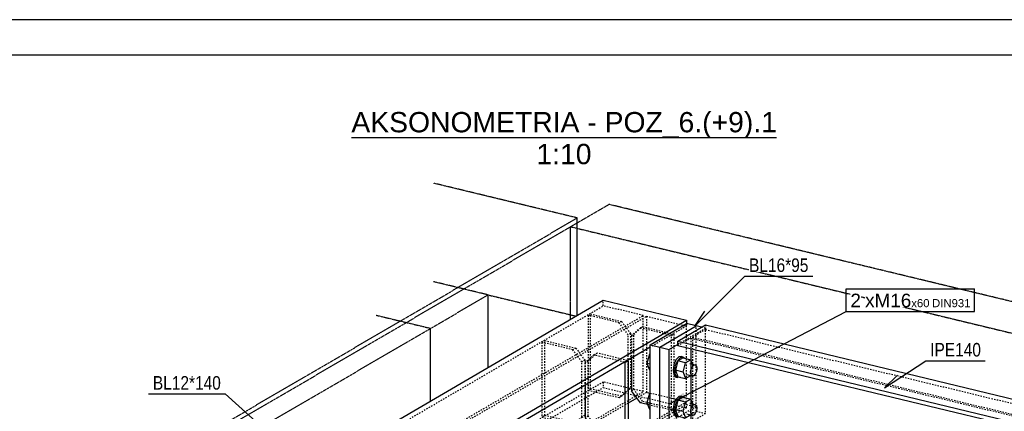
# Model space of a CAD drawing. Header units: millimetres. Extents: x 0 to 5940, y 0 to 4200.
# Tile 10 of 14: x 1981 to 3373, y 3647 to 4200. Entities that reach past the tile are written whole.
import ezdxf

# ---------------------------------------------------------------- set-up
doc = ezdxf.new("R2010")
doc.units = ezdxf.units.MM
doc.linetypes.add('DXK_LINE_DOT2', pattern=[3.9198, 1.9599, -1.9599])
doc.linetypes.add('DXK_LINE_DOT4', pattern=[0.9408, 0.4704, -0.4704])
doc.styles.add('Arial', font='ARIAL.TTF', dxfattribs={"height": 0.2})
doc.styles.add('Arial Narrow', font='ARIALN.TTF', dxfattribs={"height": 0.2})

# ---------------------------------------------------------------- blocks, each defined once
blk = doc.blocks.new('Unknown-3252056-1268')
at = {"color": 7, "linetype": 'Continuous'}
for p, q in [((5940, 4200), (0, 4200)), ((5890, 4150), (50, 4150))]:
    blk.add_line(p, q, dxfattribs=at)
blk = doc.blocks.new('Unknown-3252056-11 - 1291')
at = {"color": 96, "linetype": 'Continuous'}
blk.add_line((2449.5, 4033.5), (3050.5, 4033.5), dxfattribs=at)
at = {"color": 0, "linetype": 'Continuous'}
for points in [[(3050.5, 4041), (3050.5, 4071), (2449.5, 4071), (2449.5, 4041)], [(2788.9, 3996), (2788.9, 4026), (2711.1, 4026), (2711.1, 3996)]]:
    blk.add_wipeout(points, dxfattribs=at)
at = {"color": 7, "linetype": 'Continuous', "style": 'Arial'}
for s, height, p in [('AKSONOMETRIA - POZ_6.(+9).1', 28.652, (2449.5, 4041)), ('1:10', 28.65, (2711.1, 3996))]:
    blk.add_text(s, height=height, dxfattribs=at).set_placement(p)
blk = doc.blocks.new('Part-3252056-1315 - 1291')
at = {"color": 5, "linetype": 'Continuous'}
for p, q in [((533.5, 2480.6), (2805.6, 3803.8)), ((2805.6, 3803.8), (2923.4, 3775.5)), ((651.3, 2452.2), (2923.4, 3775.5)), ((2923.4, 3775.5), (2923.4, 3770.8)), ((2872, 3737.6), (2327.1, 3420.3)), ((2853.2, 3665.7), (2840.7, 3658.4))]:
    blk.add_line(p, q, dxfattribs=at)
at = {"color": 8, "linetype": 'DXK_LINE_DOT2'}
for p, q in [((2805.6, 3795.9), (2805.6, 3803.8)), ((533.5, 2472.7), (2805.6, 3795.9)), ((2862.2, 3782.3), (2805.6, 3795.9)), ((590.1, 2459.1), (2862.2, 3782.3)), ((594.7, 2458), (2866.8, 3781.2)), ((2862.2, 3674.8), (2862.2, 3782.3)), ((2866.8, 3781.2), (2866.8, 3673.6)), ((2866.8, 3781.2), (2923.4, 3767.6)), ((2923.4, 3767.6), (2872, 3737.6)), ((2923.4, 3770.8), (2923.4, 3767.6)), ((2805.6, 3688.4), (552.8, 2376.4)), ((590.1, 2351.5), (2862.2, 3674.8)), ((2632.3, 3579.5), (2805.6, 3680.5)), ((2862.2, 3674.8), (2805.6, 3688.4)), ((2805.6, 3688.4), (2805.6, 3680.5)), ((2805.6, 3680.5), (2923.4, 3652.1)), ((2866.8, 3673.6), (2853.2, 3665.7)), ((2923.4, 3660), (2866.8, 3673.6)), ((2840.7, 3658.4), (2787.5, 3627.5)), ((2923.4, 3660), (2872, 3630.1)), ((2923.4, 3652.1), (2877.6, 3625.5)), ((2923.4, 3652.1), (2923.4, 3660))]:
    blk.add_line(p, q, dxfattribs=at)
blk = doc.blocks.new('Part-3252056-1317 - 1291')
at = {"color": 5, "linetype": 'Continuous'}
for p, q in [((2910.8, 3746), (2950.3, 3769)), ((2950.3, 3769), (4843.5, 3312.8)), ((2910.8, 3739.6), (2910.8, 3746)), ((2910.8, 3746), (4804, 3289.8)), ((4801.8, 3283.9), (2910.8, 3739.6)), ((2929.3, 3735.1), (2929.3, 3633.3))]:
    blk.add_line(p, q, dxfattribs=at)
at = {"color": 8, "linetype": 'DXK_LINE_DOT2'}
for p, q in [((2950.3, 3762.6), (2931.8, 3751.8)), ((2950.3, 3769), (2950.3, 3762.6)), ((2950.3, 3762.6), (4843.5, 3306.4)), ((2929.3, 3750.3), (2910.8, 3739.6)), ((2929.3, 3750.3), (2929.3, 3735.1)), ((2929.3, 3750.3), (4822.5, 3294.2)), ((2931.8, 3751.8), (2931.8, 3634.8)), ((2931.8, 3751.8), (4825, 3295.6))]:
    blk.add_line(p, q, dxfattribs=at)
blk = doc.blocks.new('Part-3252056-1389 - 1291')
at = {"color": 5, "linetype": 'Continuous'}
for p, q in [((2872, 3740.9), (2923.4, 3770.8)), ((2885.5, 3737.6), (2936.8, 3767.6)), ((2936.8, 3767.6), (2923.4, 3770.8)), ((2872, 3626.8), (2872, 3740.9)), ((2872, 3740.9), (2885.5, 3737.6)), ((2885.5, 3623.6), (2885.5, 3737.6)), ((2885.5, 3623.6), (2872, 3626.8))]:
    blk.add_line(p, q, dxfattribs=at)
at = {"color": 8, "linetype": 'DXK_LINE_DOT2'}
for p, q in [((2923.4, 3660), (2923.4, 3767.6)), ((2936.8, 3653.5), (2936.8, 3767.6)), ((2872, 3626.8), (2923.4, 3656.8)), ((2936.8, 3653.5), (2885.5, 3623.6)), ((2923.4, 3656.8), (2936.8, 3653.5))]:
    blk.add_line(p, q, dxfattribs=at)
blk = doc.blocks.new('Part-3252056-1390 - 1291')
at = {"color": 8, "linetype": 'DXK_LINE_DOT2'}
for p, q in [((2858.1, 3764.8), (2845.5, 3753.9)), ((2848.7, 3755.8), (2861.3, 3766.7)), ((2858.1, 3764.8), (2861.3, 3766.7)), ((2902, 3754.2), (2858.1, 3764.8)), ((2861.3, 3766.7), (2905.3, 3756.1)), ((2845.5, 3753.9), (2848.7, 3755.8)), ((2845.5, 3753.9), (2845.5, 3722.2)), ((2848.7, 3677.9), (2848.7, 3755.8)), ((2902, 3754.2), (2905.3, 3756.1)), ((2902, 3648.5), (2902, 3754.2)), ((2905.3, 3756.1), (2905.3, 3650.4)), ((2845.5, 3676), (2848.7, 3677.9)), ((2861.3, 3661), (2848.7, 3677.9)), ((2858.1, 3659.1), (2861.3, 3661)), ((2905.3, 3650.4), (2861.3, 3661)), ((2902, 3648.5), (2872, 3655.7)), ((2902, 3648.5), (2905.3, 3650.4))]:
    blk.add_line(p, q, dxfattribs=at)
at = {"color": 5, "linetype": 'Continuous'}
for p, q in [((2845.5, 3722.2), (2845.5, 3676)), ((2858.1, 3659.1), (2845.5, 3676)), ((2872, 3655.7), (2858.1, 3659.1))]:
    blk.add_line(p, q, dxfattribs=at)
blk = doc.blocks.new('Part-3252056-1391 - 1291')
at = {"color": 8, "linetype": 'DXK_LINE_DOT2'}
for p, q in [((2787.5, 3784.5), (2784.3, 3782.6)), ((2784.3, 3782.6), (2784.3, 3676.9)), ((2828.2, 3772), (2784.3, 3782.6)), ((2787.5, 3678.8), (2787.5, 3784.5)), ((2787.5, 3784.5), (2831.5, 3773.9)), ((2831.5, 3773.9), (2828.2, 3772)), ((2831.5, 3773.9), (2844.1, 3756.9)), ((2840.8, 3755), (2828.2, 3772)), ((2844.1, 3756.9), (2840.8, 3755)), ((2840.8, 3677.1), (2840.8, 3755)), ((2844.1, 3756.9), (2844.1, 3679)), ((2787.5, 3678.8), (2784.3, 3676.9)), ((2784.3, 3676.9), (2828.2, 3666.3)), ((2831.5, 3668.2), (2787.5, 3678.8)), ((2828.2, 3666.3), (2840.8, 3677.1)), ((2844.1, 3679), (2831.5, 3668.2)), ((2844.1, 3679), (2840.8, 3677.1)), ((2831.5, 3668.2), (2828.2, 3666.3))]:
    blk.add_line(p, q, dxfattribs=at)
blk = doc.blocks.new('Part-3252056-1392 - 1291')
at = {"color": 5, "linetype": 'Continuous'}
for p, q in [((2885.5, 3737.6), (2936.8, 3767.6)), ((2944.7, 3765.7), (2936.8, 3767.6)), ((2885.5, 3617.1), (2885.5, 3737.6)), ((2885.5, 3737.6), (2898.9, 3734.4)), ((2910.8, 3741.3), (2898.9, 3734.4)), ((2898.9, 3613.9), (2898.9, 3734.4)), ((2910.8, 3620.8), (2898.9, 3613.9)), ((2898.9, 3613.9), (2885.5, 3617.1))]:
    blk.add_line(p, q, dxfattribs=at)
at = {"color": 8, "linetype": 'DXK_LINE_DOT2'}
for p, q in [((2950.3, 3764.3), (2910.8, 3741.3)), ((2950.3, 3764.3), (2944.7, 3765.7)), ((2950.3, 3645.6), (2950.3, 3762.6)), ((2885.5, 3617.1), (2936.8, 3647)), ((2936.8, 3647), (2936.8, 3653.5)), ((2936.8, 3647), (2950.3, 3643.8)), ((2950.3, 3643.8), (2910.8, 3620.8))]:
    blk.add_line(p, q, dxfattribs=at)
blk = doc.blocks.new('Bolt-3252056-1393 - 1291')
at = {"color": 7, "linetype": 'Continuous'}
for p, q in [((2870.8, 3727.9), (2867.1, 3714.6)), ((2872, 3728.6), (2870.8, 3727.9)), ((2870.8, 3727.9), (2872, 3727.6)), ((2908.4, 3719.5), (2905.4, 3712.7)), ((2911.2, 3718.2), (2907.5, 3704.9)), ((2907.9, 3712.1), (2910.9, 3718.9)), ((2912.4, 3723.7), (2908.4, 3719.5)), ((2910.9, 3718.9), (2915, 3723.1)), ((2918.7, 3722.5), (2911.2, 3718.2)), ((2922.1, 3715.5), (2911.2, 3718.2)), ((2916.5, 3724.2), (2912.4, 3723.7)), ((2915, 3723.1), (2919, 3723.6)), ((2916.5, 3724.2), (2919, 3723.6)), ((2918.7, 3722.5), (2929.6, 3719.9)), ((2919, 3723.6), (2920.3, 3722.1)), ((2929.6, 3719.9), (2922.1, 3715.5)), ((2932.4, 3713.2), (2929.6, 3719.9)), ((2872, 3713.4), (2867.1, 3714.6)), ((2867.1, 3714.6), (2870.8, 3705.6)), ((2870.8, 3705.6), (2872, 3705.4)), ((2905.4, 3712.7), (2904.3, 3705.1)), ((2904.3, 3705.1), (2905.4, 3698.8)), ((2906.8, 3704.5), (2907.9, 3712.1)), ((2907.9, 3698.2), (2906.8, 3704.5)), ((2918.4, 3702.2), (2907.5, 3704.9)), ((2907.5, 3704.9), (2911.2, 3695.9)), ((2918.4, 3702.2), (2922.1, 3715.5)), ((2928.1, 3714.3), (2935.6, 3712.4)), ((2929.1, 3702.2), (2929.7, 3706.3)), ((2929.7, 3706.3), (2931.3, 3709.9)), ((2931.3, 3709.9), (2933.5, 3712.2)), ((2933.5, 3712.2), (2935.6, 3712.4)), ((2935.6, 3712.4), (2937.2, 3710.6)), ((2937.2, 3703.2), (2935.6, 3699.6)), ((2937.2, 3710.6), (2937.8, 3707.3)), ((2937.8, 3707.3), (2937.2, 3703.2)), ((2905.4, 3698.8), (2908.4, 3695.4)), ((2910.9, 3694.8), (2907.9, 3698.2)), ((2908.4, 3695.4), (2910.9, 3694.8)), ((2914.1, 3695.2), (2910.9, 3694.8)), ((2911.2, 3695.9), (2922.1, 3693.3)), ((2918.4, 3702.2), (2922.1, 3693.3)), ((2922.1, 3693.3), (2929.4, 3697.5)), ((2923.7, 3698.9), (2931.3, 3697.1)), ((2929.7, 3698.9), (2929.1, 3702.2)), ((2931.3, 3697.1), (2929.7, 3698.9)), ((2933.5, 3697.3), (2931.3, 3697.1)), ((2935.6, 3699.6), (2933.5, 3697.3)), ((2870.8, 3672.3), (2867.1, 3658.9)), ((2872, 3672.9), (2870.8, 3672.3)), ((2870.8, 3672.3), (2872, 3672)), ((2908.4, 3663.9), (2905.4, 3657.1)), ((2911.2, 3662.5), (2907.5, 3649.2)), ((2907.9, 3656.4), (2910.9, 3663.3)), ((2912.4, 3668.1), (2908.4, 3663.9)), ((2910.9, 3663.3), (2915, 3667.5)), ((2918.7, 3666.9), (2911.2, 3662.5)), ((2922.1, 3659.9), (2911.2, 3662.5)), ((2916.5, 3668.6), (2912.4, 3668.1)), ((2915, 3667.5), (2919, 3668)), ((2916.5, 3668.6), (2919, 3668)), ((2918.7, 3666.9), (2929.6, 3664.3)), ((2919, 3668), (2920.3, 3666.5)), ((2929.6, 3664.3), (2922.1, 3659.9)), ((2932.4, 3657.6), (2929.6, 3664.3)), ((2872, 3657.8), (2867.1, 3658.9)), ((2867.1, 3658.9), (2870.8, 3650)), ((2870.8, 3650), (2872, 3649.7)), ((2905.4, 3657.1), (2904.3, 3649.5)), ((2904.3, 3649.5), (2905.4, 3643.1)), ((2906.8, 3648.9), (2907.9, 3656.4)), ((2907.9, 3642.5), (2906.8, 3648.9)), ((2918.4, 3646.6), (2907.5, 3649.2)), ((2907.5, 3649.2), (2911.2, 3640.3)), ((2918.4, 3646.6), (2922.1, 3659.9)), ((2928.1, 3658.6), (2935.6, 3656.8)), ((2929.1, 3646.6), (2929.7, 3650.7)), ((2929.7, 3650.7), (2931.3, 3654.3)), ((2931.3, 3654.3), (2933.5, 3656.5)), ((2933.5, 3656.5), (2935.6, 3656.8)), ((2935.6, 3656.8), (2937.2, 3655)), ((2937.2, 3647.6), (2935.6, 3644)), ((2937.2, 3655), (2937.8, 3651.6)), ((2937.8, 3651.6), (2937.2, 3647.6)), ((2905.4, 3643.1), (2908.4, 3639.8)), ((2910.9, 3639.2), (2907.9, 3642.5)), ((2908.4, 3639.8), (2910.9, 3639.2)), ((2914.1, 3639.6), (2910.9, 3639.2)), ((2911.2, 3640.3), (2922.1, 3637.6)), ((2918.4, 3646.6), (2922.1, 3637.6)), ((2922.1, 3637.6), (2929.4, 3641.9)), ((2923.7, 3643.3), (2931.3, 3641.4)), ((2929.7, 3643.2), (2929.1, 3646.6)), ((2931.3, 3641.4), (2929.7, 3643.2)), ((2933.5, 3641.7), (2931.3, 3641.4)), ((2935.6, 3644), (2933.5, 3641.7))]:
    blk.add_line(p, q, dxfattribs=at)
blk = doc.blocks.new('Part-3252056-1454 - 1291')
at = {"color": 8, "linetype": 'DXK_LINE_DOT2'}
for p, q in [((2723, 3746.9), (2718.6, 3744.4)), ((2718.6, 3744.4), (2718.6, 3638.7)), ((2762.6, 3733.8), (2718.6, 3744.4)), ((2723, 3641.2), (2723, 3746.9)), ((2723, 3746.9), (2766.9, 3736.3)), ((2766.9, 3736.3), (2762.6, 3733.8)), ((2775.2, 3716.8), (2762.6, 3733.8)), ((2766.9, 3736.3), (2779.5, 3719.3)), ((2779.5, 3719.3), (2775.2, 3716.8)), ((2775.2, 3638.9), (2775.2, 3716.8)), ((2779.5, 3719.3), (2779.5, 3641.5)), ((2723, 3641.2), (2718.6, 3638.7)), ((2718.6, 3638.7), (2762.6, 3628.1)), ((2766.9, 3630.6), (2723, 3641.2)), ((2762.6, 3628.1), (2775.2, 3638.9)), ((2779.5, 3641.5), (2766.9, 3630.6)), ((2779.5, 3641.5), (2775.2, 3638.9)), ((2766.9, 3630.6), (2762.6, 3628.1))]:
    blk.add_line(p, q, dxfattribs=at)
blk = doc.blocks.new('Part-3252056-1455 - 1291')
at = {"color": 8, "linetype": 'DXK_LINE_DOT2'}
for p, q in [((2792.5, 3726.6), (2779.8, 3715.7)), ((2784.2, 3718.2), (2779.8, 3715.7)), ((2784.2, 3718.2), (2796.8, 3729.1)), ((2784.2, 3640.3), (2784.2, 3718.2)), ((2796.8, 3729.1), (2792.5, 3726.6)), ((2835.3, 3716.3), (2792.5, 3726.6)), ((2839.6, 3718.8), (2796.8, 3729.1)), ((2779.8, 3715.7), (2779.8, 3684)), ((2784.2, 3640.3), (2779.8, 3637.8)), ((2796.8, 3623.4), (2784.2, 3640.3)), ((2796.8, 3623.4), (2792.5, 3620.9)), ((2840.7, 3612.8), (2796.8, 3623.4))]:
    blk.add_line(p, q, dxfattribs=at)
at = {"color": 5, "linetype": 'Continuous'}
for p, q in [((2840.7, 3718.5), (2836.4, 3716)), ((2840.7, 3718.5), (2839.6, 3718.8)), ((2840.7, 3718.5), (2840.7, 3612.8)), ((2836.4, 3716), (2835.3, 3716.3)), ((2836.4, 3610.3), (2836.4, 3716)), ((2779.8, 3684), (2779.8, 3637.8)), ((2779.8, 3637.8), (2792.5, 3620.9)), ((2792.5, 3620.9), (2836.4, 3610.3)), ((2840.7, 3612.8), (2836.4, 3610.3))]:
    blk.add_line(p, q, dxfattribs=at)
blk = doc.blocks.new('Part-3252056-4016 - 1291')
at = {"color": 4, "linetype": 'DXK_LINE_DOT4'}
for p, q in [((240.7, 2412.6), (2642.7, 3811.4)), ((2642.7, 3811.4), (2767.2, 3781.4))]:
    blk.add_line(p, q, dxfattribs=at)
blk = doc.blocks.new('Part-3252056-4018 - 1291')
at = {"color": 4, "linetype": 'DXK_LINE_DOT4'}
for p, q in [((2642.7, 3811.4), (2565.7, 3830)), ((2642.7, 3708.9), (2642.7, 3811.4)), ((2484.5, 3782.7), (2561.5, 3764.2)), ((2561.5, 3661.7), (2561.5, 3764.2))]:
    blk.add_line(p, q, dxfattribs=at)
blk = doc.blocks.new('Part-3252056-4020 - 1291')
at = {"color": 4, "linetype": 'DXK_LINE_DOT4'}
for p, q in [((2768.8, 3920.1), (2565.7, 3969.1)), ((366.9, 2521.2), (2768.8, 3920.1)), ((2768.8, 3782.4), (2768.8, 3920.1))]:
    blk.add_line(p, q, dxfattribs=at)
blk = doc.blocks.new('Part-3252056-4027 - 1291')
at = {"color": 4, "linetype": 'DXK_LINE_DOT4'}
for p, q in [((487.3, 2584.4), (2759.4, 3907.7)), ((2759.4, 3907.7), (5076.4, 3349.4))]:
    blk.add_line(p, q, dxfattribs=at)
blk = doc.blocks.new('Part-3252056-4029 - 1291')
at = {"color": 4, "linetype": 'DXK_LINE_DOT4'}
for p, q in [((2759.4, 3907.7), (2813.5, 3939.2)), ((5130.5, 3380.9), (2813.5, 3939.2)), ((2759.4, 3776.9), (2759.4, 3907.7))]:
    blk.add_line(p, q, dxfattribs=at)
blk = doc.blocks.new('Mark-3252056-4553 - 1291')
at = {"color": 7, "linetype": 'Continuous'}
blk.add_line((2934.9, 3767.1), (2949.1, 3788.3), dxfattribs=at)
at = {"color": 0}
blk.add_wipeout([(3095.7, 3843.8), (3095.7, 3863.8), (3011.7, 3863.8), (3011.7, 3843.8)], dxfattribs=at)
blk.add_wipeout([(3095.7, 3843.8), (3095.7, 3863.8), (3011.7, 3863.8), (3011.7, 3843.8)], dxfattribs=at)
at = {"color": 7, "linetype": 'Continuous'}
for p, q in [((2934.9, 3767.1), (3005.7, 3837.8)), ((3005.7, 3837.8), (3101.7, 3837.8))]:
    blk.add_line(p, q, dxfattribs=at)
at = {"color": 7, "style": 'Arial Narrow'}
blk.add_text('BL16*95', height=19.09, dxfattribs=at).set_placement((3011.7, 3843.8))
blk = doc.blocks.new('Mark-3252056-4048 - 1291')
at = {"color": 7, "linetype": 'Continuous'}
blk.add_line((3203.3, 3680.1), (3221.5, 3698), dxfattribs=at)
at = {"color": 0}
blk.add_wipeout([(3339.7, 3724.4), (3339.7, 3744.4), (3267.8, 3744.4), (3267.8, 3724.4)], dxfattribs=at)
blk.add_wipeout([(3339.7, 3724.4), (3339.7, 3744.4), (3267.8, 3744.4), (3267.8, 3724.4)], dxfattribs=at)
at = {"color": 7, "linetype": 'Continuous'}
for p, q in [((3203.3, 3680.1), (3261.8, 3718.4)), ((3261.8, 3718.4), (3345.7, 3718.4))]:
    blk.add_line(p, q, dxfattribs=at)
at = {"color": 7, "style": 'Arial Narrow'}
blk.add_text('IPE140', height=19.09, dxfattribs=at).set_placement((3267.8, 3724.4))
blk = doc.blocks.new('Mark-3252056-4676 - 1291')
at = {"linetype": 'Continuous'}
blk.add_hatch(color=7, dxfattribs=at).paths.add_polyline_path([(2923.5, 3664.6), (2899, 3657.4), (2918.8, 3673.4)])
at = {"color": 0}
blk.add_wipeout([(3169.8, 3794), (3169.8, 3814), (3155, 3814), (3155, 3794)], dxfattribs=at)
blk.add_wipeout([(3169.8, 3794), (3169.8, 3814), (3155, 3814), (3155, 3794)], dxfattribs=at)
at = {"color": 7, "linetype": 'Continuous'}
for p, q in [((3149, 3788), (3149, 3820)), ((2899, 3657.4), (3149, 3788))]:
    blk.add_line(p, q, dxfattribs=at)
at = {"color": 96, "style": 'Arial'}
blk.add_text('2', height=19.1, dxfattribs=at).set_placement((3155, 3794))
at = {"color": 0}
blk.add_wipeout([(3211.4, 3794), (3211.4, 3814), (3175.8, 3814), (3175.8, 3794)], dxfattribs=at)
blk.add_wipeout([(3211.4, 3794), (3211.4, 3814), (3175.8, 3814), (3175.8, 3794)], dxfattribs=at)
blk.add_wipeout([(3241, 3794), (3241, 3814), (3211.4, 3814), (3211.4, 3794)], dxfattribs=at)
blk.add_wipeout([(3241, 3794), (3241, 3814), (3211.4, 3814), (3211.4, 3794)], dxfattribs=at)
at = {"color": 7, "linetype": 'Continuous'}
blk.add_line((3149, 3820), (3330.6, 3820), dxfattribs=at)
at = {"color": 96, "style": 'Arial'}
blk.add_text('xM', height=19.1, dxfattribs=at).set_placement((3175.8, 3794))
at = {"color": 0}
blk.add_wipeout([(3249, 3794), (3249, 3806), (3241, 3806), (3241, 3794)], dxfattribs=at)
blk.add_wipeout([(3249, 3794), (3249, 3806), (3241, 3806), (3241, 3794)], dxfattribs=at)
at = {"color": 96, "style": 'Arial'}
blk.add_text('16', height=19.1, dxfattribs=at).set_placement((3211.4, 3794))
at = {"color": 0}
blk.add_wipeout([(3266.8, 3794), (3266.8, 3806), (3249, 3806), (3249, 3794)], dxfattribs=at)
blk.add_wipeout([(3266.8, 3794), (3266.8, 3806), (3249, 3806), (3249, 3794)], dxfattribs=at)
at = {"color": 96, "style": 'Arial'}
blk.add_text('x', height=11.5, dxfattribs=at).set_placement((3241, 3794))
at = {"color": 0}
blk.add_wipeout([(3298, 3794), (3298, 3806), (3270.4, 3806), (3270.4, 3794)], dxfattribs=at)
blk.add_wipeout([(3298, 3794), (3298, 3806), (3270.4, 3806), (3270.4, 3794)], dxfattribs=at)
at = {"color": 96, "style": 'Arial'}
blk.add_text('60', height=11.46, dxfattribs=at).set_placement((3249, 3794))
at = {"color": 0}
blk.add_wipeout([(3324.6, 3794), (3324.6, 3806), (3298, 3806), (3298, 3794)], dxfattribs=at)
blk.add_wipeout([(3324.6, 3794), (3324.6, 3806), (3298, 3806), (3298, 3794)], dxfattribs=at)
at = {"color": 7, "linetype": 'Continuous'}
for p, q in [((3330.6, 3788), (3330.6, 3820)), ((3149, 3788), (3330.6, 3788))]:
    blk.add_line(p, q, dxfattribs=at)
at = {"color": 96, "style": 'Arial'}
for s, p in [('DIN', (3270.4, 3794)), ('931', (3298, 3794))]:
    blk.add_text(s, height=11.46, dxfattribs=at).set_placement(p)
blk = doc.blocks.new('Mark-3252056-4601 - 1291')
at = {"color": 7, "linetype": 'Continuous'}
blk.add_line((2548.7, 3422.1), (2526.7, 3435.1), dxfattribs=at)
at = {"color": 0}
blk.add_wipeout([(2265.2, 3677.6), (2265.2, 3697.6), (2168.9, 3697.6), (2168.9, 3677.6)], dxfattribs=at)
blk.add_wipeout([(2265.2, 3677.6), (2265.2, 3697.6), (2168.9, 3697.6), (2168.9, 3677.6)], dxfattribs=at)
at = {"color": 7, "linetype": 'Continuous'}
for p in [(2162.9, 3671.6), (2548.7, 3422.1)]:
    blk.add_line(p, (2271.2, 3671.6), dxfattribs=at)
at = {"color": 7, "style": 'Arial Narrow'}
blk.add_text('BL12*140', height=19.09, dxfattribs=at).set_placement((2168.9, 3677.6))

msp = doc.modelspace()

# ---------------------------------------------------------------- block references
for name in ['Unknown-3252056-1268', 'Part-3252056-4020 - 1291', 'Part-3252056-4029 - 1291', 'Part-3252056-4027 - 1291', 'Part-3252056-4018 - 1291', 'Part-3252056-4016 - 1291', 'Part-3252056-1315 - 1291', 'Part-3252056-1391 - 1291', 'Part-3252056-1390 - 1291', 'Part-3252056-1389 - 1291', 'Part-3252056-1392 - 1291', 'Part-3252056-1317 - 1291', 'Part-3252056-1454 - 1291', 'Part-3252056-1455 - 1291', 'Bolt-3252056-1393 - 1291']:
    msp.add_blockref(name, (0, 0))

# ---------------------------------------------------------------- next in the draw order: block references
for name in ['Unknown-3252056-11 - 1291', 'Mark-3252056-4553 - 1291', 'Mark-3252056-4048 - 1291', 'Mark-3252056-4601 - 1291']:
    msp.add_blockref(name, (0, 0))

# ---------------------------------------------------------------- next in the draw order: block references
msp.add_blockref('Mark-3252056-4676 - 1291', (0, 0))

doc.saveas('drawing.dxf')
